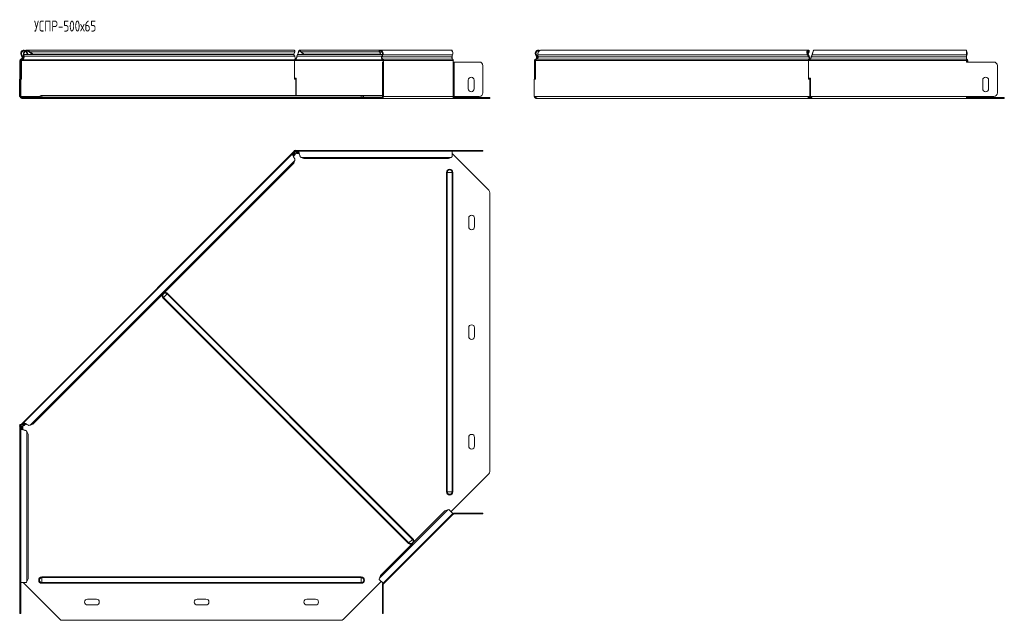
# Model space of a CAD drawing. Header units: millimetres. Extents: x -111 to 1474, y -6305 to 292.
# Tile 2 of 10: x -100 to 1247, y -4906 to -4085. Entities that reach past the tile are written whole.
import ezdxf

# ---------------------------------------------------------------- set-up
doc = ezdxf.new("R2010")
doc.units = ezdxf.units.MM
doc.styles.add('SLDTEXTSTYLE3', font='TXT', dxfattribs={"width": 0.7, "bigfont": 'bigfont'})

msp = doc.modelspace()

# ---------------------------------------------------------------- linework, layer by layer
at = {"color": 7, "linetype": 'Continuous', "lineweight": 0}
for p, q in [((-98.1, -4133), (-97.3, -4132.6)), ((-96.9, -4135.4), (-96, -4134.9)), ((274.7, -4132.6), (-94.3, -4132.6)), ((276.2, -4134.9), (-94.1, -4134.9)), ((276.2, -4128.8), (-85.9, -4128.8)), ((395.2, -4134.9), (279.3, -4134.9)), ((396.1, -4132.6), (280.2, -4132.6)), ((392, -4128.8), (285, -4128.8)), ((396.1, -4129.3), (392.6, -4129.3)), ((395.8, -4135.4), (395.2, -4134.9)), ((491.3, -4135.4), (395.8, -4135.4)), ((396.7, -4133), (396.1, -4132.6)), ((492.1, -4133), (396.7, -4133)), ((491.5, -4134.9), (491.4, -4134.9)), ((608.8, -4133), (977.9, -4133)), ((609.1, -4135.4), (979.4, -4135.4)), ((977.6, -4129.3), (979.4, -4129.3)), ((983.1, -4135.4), (1195.3, -4135.4)), ((984, -4133), (1195.3, -4133)), ((1195.3, -4132.6), (1195.3, -4132.6)), ((1196, -4133), (1195.3, -4132.6)), ((-99.7, -4140.7), (-98.7, -4140.7)), ((-98.7, -4147.7), (-99.7, -4147.7)), ((-98.4, -4139), (-98.1, -4139.9)), ((275.8, -4140.7), (-97.5, -4140.7)), ((275.9, -4139.9), (-96.7, -4139.9)), ((397.1, -4140.7), (277.1, -4140.7)), ((396.7, -4139.9), (277.6, -4139.9)), ((397.3, -4147.7), (396.3, -4147.7)), ((396.9, -4139), (396.7, -4139.9)), ((492.3, -4139), (396.9, -4139)), ((397.8, -4140.7), (397.1, -4140.7)), ((493.2, -4140.7), (397.8, -4140.7)), ((397.8, -4189.9), (397.8, -4142.7)), ((493.2, -4189.9), (493.2, -4142.7)), ((494.3, -4189.9), (494.3, -4142.7)), ((605.6, -4140.7), (978.9, -4140.7)), ((606.9, -4139), (979.5, -4139)), ((980.9, -4140.7), (1195.3, -4140.7)), ((981.5, -4139), (1195.3, -4139)), ((1195.3, -4139.9), (1195.9, -4139.9)), ((1195.3, -4140.7), (1196.3, -4140.7)), ((1196.1, -4139), (1195.9, -4139.9)), ((1197, -4140.7), (1196.3, -4140.7)), ((-99.7, -4184.9), (-98.7, -4184.9)), ((-69.7, -4190.8), (-69.7, -4188.4)), ((367.3, -4190.8), (367.3, -4188.4)), ((396.3, -4184.9), (397.3, -4184.9)), ((-72.6, -4189.9), (-98.5, -4189.9)), ((-97.2, -4192.4), (-97.2, -4191.4)), ((-69.7, -4190.8), (-73.1, -4190.8)), ((-69.7, -4191.4), (-69.7, -4190.8)), ((367.3, -4190.8), (-69.7, -4190.8)), ((-45.3, -4192.4), (-45.3, -4191.4)), ((-41.7, -4191.4), (-41.7, -4192.4)), ((339.4, -4192.4), (339.4, -4191.4)), ((342.9, -4191.4), (342.9, -4192.4)), ((367.3, -4191.4), (367.3, -4190.8)), ((367.3, -4190.8), (370.8, -4190.8)), ((396.9, -4190.8), (370.8, -4190.8)), ((396, -4192.4), (396, -4191.4)), ((493.2, -4189.9), (397.8, -4189.9)), ((541.7, -4192.4), (541.7, -4191.4)), ((604.7, -4189.9), (979.9, -4189.9)), ((983.1, -4190.8), (979.3, -4190.8)), ((981.9, -4189.9), (1195.3, -4189.9)), ((1195.4, -4190.8), (1195.3, -4190.8)), ((1245.5, -4192.4), (1245.5, -4191.4)), ((275.7, -4266.4), (273.7, -4268.3)), ((274.7, -4269), (273.8, -4269.8)), ((276.2, -4269.3), (274.2, -4271.2)), ((280.4, -4265), (277.6, -4265)), ((282.1, -4267.3), (279.3, -4267.3)), ((281.4, -4266.1), (280.2, -4266.1)), ((528.7, -4264.7), (528.7, -4263.7)), ((276.2, -4277.4), (-85.9, -4639.5)), ((490.2, -4273.1), (285, -4273.1)), ((484.7, -4293.7), (483.8, -4293.7)), ((483.8, -4730.7), (483.8, -4293.7)), ((491.6, -4293.7), (484.7, -4293.7)), ((484.7, -4730.7), (484.7, -4293.7)), ((491.6, -4730.7), (491.6, -4293.7)), ((492.5, -4293.7), (491.6, -4293.7)), ((492.5, -4730.7), (492.5, -4293.7)), ((96.6, -4464.8), (96, -4465.5)), ((431.8, -4801.3), (96, -4465.5)), ((101.5, -4460), (96.6, -4464.8)), ((432.5, -4800.6), (96.6, -4464.8)), ((102.1, -4459.3), (101.5, -4460)), ((437.3, -4795.8), (101.5, -4460)), ((438, -4795.1), (102.1, -4459.3)), ((-98.4, -4641), (-98.4, -4643.7)), ((-97.3, -4643.5), (-97.3, -4644.7)), ((-95, -4637), (-96.9, -4639)), ((-96, -4642.6), (-96, -4645.4)), ((-93.5, -4637.1), (-94.3, -4638)), ((-92.1, -4637.5), (-94.1, -4639.5)), ((-90.2, -4648.3), (-90.2, -4853.5)), ((484.7, -4730.7), (483.8, -4730.7)), ((491.6, -4730.7), (484.7, -4730.7)), ((492.5, -4730.7), (491.6, -4730.7)), ((485.6, -4755.3), (392, -4848.9)), ((494.3, -4760.7), (494.3, -4759.7)), ((528.7, -4760.7), (528.7, -4759.7)), ((438, -4795.1), (437.3, -4795.8)), ((432.5, -4800.6), (431.8, -4801.3)), ((437.3, -4795.8), (432.5, -4800.6)), ((-69.7, -4848.1), (-69.7, -4847.1)), ((367.3, -4847.1), (-69.7, -4847.1)), ((367.3, -4848.1), (-69.7, -4848.1)), ((-69.7, -4854.9), (-69.7, -4848.1)), ((367.3, -4848.1), (367.3, -4847.1)), ((367.3, -4854.9), (367.3, -4848.1)), ((367.3, -4854.9), (-69.7, -4854.9)), ((-69.7, -4855.9), (-69.7, -4854.9)), ((367.3, -4855.9), (-69.7, -4855.9)), ((367.3, -4855.9), (367.3, -4854.9)), ((397.3, -4857.6), (396.3, -4857.6)), ((-99.7, -4892), (-98.7, -4892)), ((396.3, -4892), (397.3, -4892))]:
    msp.add_line(p, q, dxfattribs=at)
at = {"color": 7, "linetype": 'Continuous', "lineweight": 15}
for p, q in [((-98.1, -4133), (-96.9, -4135.4)), ((-97.3, -4132.6), (-96, -4134.9)), ((-95, -4133), (-94.3, -4132.6)), ((-94.7, -4135.4), (-95, -4133)), ((-94.7, -4135.4), (-94.1, -4134.9)), ((-94.1, -4134.9), (-94.3, -4132.6)), ((-91.8, -4128.4), (-91.1, -4127.6)), ((-91.1, -4129.3), (-90.2, -4128.8)), ((-91.1, -4129.3), (-89.3, -4132.5)), ((275, -4126.4), (-90.3, -4126.4)), ((-90.2, -4128.8), (-88.5, -4132.1)), ((-88.5, -4132.1), (-89.3, -4132.5)), ((-88, -4128.4), (-87.5, -4127.6)), ((-86.6, -4129.3), (-85.9, -4128.8)), ((-86.6, -4129.3), (-82.7, -4132.5)), ((-85.9, -4128.8), (-82.1, -4132.1)), ((-82.1, -4132.1), (-82.7, -4132.5)), ((274.2, -4132.5), (-82.7, -4132.5)), ((274.8, -4132.1), (-82.1, -4132.1)), ((274.2, -4132.5), (274.8, -4132.1)), ((274.5, -4132.3), (274.7, -4132.6)), ((274.7, -4132.6), (276.2, -4134.9)), ((274.8, -4132.1), (276.2, -4128.8)), ((279.3, -4134.9), (280.2, -4132.6)), ((393.9, -4126.4), (282.8, -4126.4)), ((283.7, -4128.4), (283.7, -4127.6)), ((285, -4128.8), (288.7, -4132.1)), ((285, -4129.3), (285, -4128.8)), ((285, -4129.3), (288.7, -4132.5)), ((393.4, -4132.1), (288.7, -4132.1)), ((288.7, -4132.1), (288.7, -4132.5)), ((394, -4132.5), (288.7, -4132.5)), ((392.2, -4128.4), (391.7, -4127.6)), ((392.6, -4129.3), (392, -4128.8)), ((393.4, -4132.1), (392, -4128.8)), ((394, -4132.5), (392.6, -4129.3)), ((394, -4132.5), (393.4, -4132.1)), ((489.3, -4126.4), (393.9, -4126.4)), ((396.1, -4132.5), (394, -4132.5)), ((396.1, -4132.6), (395.2, -4134.9)), ((396.7, -4133), (395.8, -4135.4)), ((491.5, -4126.4), (489.3, -4126.4)), ((491.3, -4135.4), (492.1, -4133)), ((491.5, -4127.6), (491.5, -4126.4)), ((491.5, -4134.9), (491.5, -4138.2)), ((491.5, -4134.9), (491.5, -4134.9)), ((605.7, -4133), (606.6, -4132.6)), ((607, -4135.4), (605.7, -4133)), ((607.8, -4134.9), (606.6, -4132.6)), ((607, -4135.4), (607.8, -4134.9)), ((608.8, -4133), (609.1, -4135.4)), ((978.8, -4126.4), (613.5, -4126.4)), ((977.9, -4133), (978.5, -4132.6)), ((979.4, -4135.4), (977.9, -4133)), ((979.4, -4129.3), (978.2, -4132.1)), ((978.6, -4132.1), (978.3, -4132.3)), ((980, -4134.9), (978.5, -4132.6)), ((980, -4128.8), (978.6, -4132.1)), ((979.4, -4129.3), (980, -4128.8)), ((979.4, -4135.4), (980, -4134.9)), ((979.8, -4128.4), (980.3, -4127.6)), ((984, -4132.6), (983.1, -4134.9)), ((984, -4133), (983.1, -4135.4)), ((983.1, -4135.4), (983.1, -4134.9)), ((984, -4133), (984, -4132.6)), ((1195.3, -4126.4), (986.6, -4126.4)), ((1195.3, -4133), (1195.3, -4126.4)), ((1195.3, -4132.6), (1195.3, -4132.7)), ((1195.3, -4133), (1195.3, -4135.4)), ((1196, -4133), (1195.3, -4134.9)), ((1195.3, -4139), (1195.3, -4135.4)), ((-99.7, -4140.7), (-99.7, -4142.7)), ((-99.7, -4142.7), (-98.7, -4142.7)), ((-99.7, -4147.7), (-99.7, -4142.7)), ((-99.7, -4184.9), (-99.7, -4147.7)), ((-98.7, -4140.7), (-98.7, -4142.7)), ((-98.7, -4142.7), (-98.7, -4147.7)), ((-98.7, -4184.9), (-98.7, -4147.7)), ((-97.5, -4140.7), (-98.2, -4140.7)), ((-98.2, -4166.1), (-98.2, -4140.7)), ((-97.5, -4166.1), (-97.5, -4140.7)), ((-96.7, -4139.9), (-96.9, -4139.3)), ((275.8, -4140.7), (275.8, -4166.1)), ((277.1, -4140.7), (275.8, -4140.7)), ((277.6, -4139.9), (277.6, -4139)), ((278.9, -4136.5), (278.9, -4136.6)), ((396.3, -4142.7), (397.3, -4142.7)), ((396.3, -4147.7), (396.3, -4142.7)), ((396.3, -4147.7), (396.3, -4184.9)), ((397.1, -4140.7), (397.1, -4142.7)), ((397.3, -4142.7), (397.3, -4147.7)), ((397.8, -4142.7), (397.3, -4142.7)), ((397.3, -4147.7), (397.3, -4184.9)), ((397.8, -4140.7), (397.8, -4142.7)), ((493.2, -4142.7), (493.2, -4140.7)), ((494.3, -4142.7), (493.2, -4142.7)), ((494.3, -4142.7), (528.7, -4142.7)), ((533.7, -4147.7), (533.7, -4184.9)), ((533.7, -4147.7), (533.7, -4184.9)), ((604.2, -4140.7), (604.2, -4164.6)), ((604.2, -4140.7), (605.2, -4140.7)), ((605.2, -4140.7), (605.2, -4164.6)), ((605.7, -4139.9), (605.4, -4139)), ((605.6, -4140.7), (605.6, -4166.1)), ((978.9, -4166.1), (978.9, -4140.7)), ((979.6, -4140.7), (978.9, -4140.7)), ((979.2, -4164.6), (979.2, -4140.7)), ((979.2, -4140.7), (980.9, -4140.7)), ((979.7, -4139.9), (979.5, -4139)), ((982.7, -4136.5), (982.7, -4136.6)), ((1195.3, -4140.7), (1195.3, -4139)), ((1195.3, -4140.7), (1195.3, -4142.7)), ((1232.5, -4142.7), (1195.3, -4142.7)), ((1196.3, -4140.7), (1196.3, -4142.7)), ((1197, -4140.7), (1197, -4142.7)), ((1237.5, -4184.9), (1237.5, -4147.7)), ((-100.1, -4166.1), (-100.1, -4189.9)), ((-100.1, -4166.1), (-99.7, -4166.1)), ((-98.7, -4166.1), (-97.5, -4166.1)), ((278.1, -4164.6), (275.8, -4164.6)), ((275.8, -4166.1), (277.7, -4166.1)), ((277.7, -4188.4), (277.7, -4166.1)), ((278.1, -4188.4), (278.1, -4164.6)), ((513.7, -4179.4), (513.7, -4167.4)), ((521.7, -4167.4), (521.7, -4179.4)), ((603.8, -4189.9), (603.8, -4166.1)), ((605.6, -4166.1), (603.8, -4166.1)), ((604.2, -4164.6), (605.2, -4164.6)), ((604.2, -4166.1), (604.2, -4164.6)), ((605.2, -4166.1), (605.2, -4164.6)), ((980.8, -4166.1), (978.9, -4166.1)), ((979.2, -4164.6), (981.9, -4164.6)), ((979.6, -4166.1), (979.6, -4164.6)), ((980.8, -4166.1), (980.8, -4189.9)), ((980.8, -4166.1), (981.5, -4166.1)), ((981.5, -4166.1), (981.5, -4189.9)), ((981.9, -4164.6), (981.9, -4189.9)), ((1217.5, -4179.4), (1217.5, -4167.4)), ((1225.5, -4167.4), (1225.5, -4179.4)), ((-99.7, -4189.9), (-99.7, -4184.9)), ((-98.7, -4184.9), (-98.7, -4189.9)), ((367.3, -4188.4), (-69.7, -4188.4)), ((396.3, -4188.4), (367.3, -4188.4)), ((396.3, -4189.9), (396.3, -4184.9)), ((397.3, -4184.9), (397.3, -4189.9)), ((981.9, -4188.4), (981.5, -4188.4)), ((-100.1, -4189.9), (-99.7, -4189.9)), ((-98.7, -4189.9), (-99.7, -4189.9)), ((-98.5, -4189.9), (-98.6, -4189.9)), ((-95.5, -4191.4), (-97.2, -4191.4)), ((-95.5, -4192.4), (-97.2, -4192.4)), ((-95.5, -4191.4), (-95.5, -4192.4)), ((-45.3, -4191.4), (-95.5, -4191.4)), ((-45.3, -4192.4), (-95.5, -4192.4)), ((-45.3, -4191.4), (-41.7, -4191.4)), ((-41.7, -4192.4), (-45.3, -4192.4)), ((-41.7, -4191.4), (339.4, -4191.4)), ((-41.7, -4192.4), (339.4, -4192.4)), ((339.4, -4191.4), (342.9, -4191.4)), ((342.9, -4192.4), (339.4, -4192.4)), ((394.6, -4191.4), (342.9, -4191.4)), ((394.6, -4192.4), (342.9, -4192.4)), ((394.6, -4191.4), (394.6, -4192.4)), ((396, -4191.4), (394.6, -4191.4)), ((396, -4192.4), (394.6, -4192.4)), ((396, -4192.4), (491.5, -4192.4)), ((397.3, -4189.9), (396.3, -4189.9)), ((397.3, -4189.9), (397.8, -4189.9)), ((541.7, -4192.4), (491.5, -4192.4)), ((541.7, -4191.4), (492.9, -4191.4)), ((493.2, -4189.9), (494.3, -4189.9)), ((528.7, -4189.9), (494.3, -4189.9)), ((541.7, -4191.4), (543.2, -4191.4)), ((543.2, -4192.4), (541.7, -4192.4)), ((543.2, -4191.4), (543.2, -4192.4)), ((604.5, -4189.9), (603.8, -4189.9)), ((604.5, -4189.9), (604.7, -4189.9)), ((606.7, -4192.4), (606.7, -4191.4)), ((608.1, -4192.4), (606.7, -4192.4)), ((608.1, -4192.4), (980, -4192.4)), ((979.9, -4189.9), (980, -4189.9)), ((980.8, -4189.9), (980, -4189.9)), ((980, -4191.4), (980, -4192.4)), ((983.6, -4191.4), (980, -4191.4)), ((983.6, -4192.4), (980, -4192.4)), ((980.8, -4189.9), (981.5, -4189.9)), ((983.6, -4191.8), (983.6, -4192.4)), ((983.6, -4192.4), (1195.3, -4192.4)), ((1195.3, -4192.4), (1195.3, -4189.9)), ((1195.3, -4189.9), (1232.5, -4189.9)), ((1195.4, -4190.8), (1195.3, -4190.4)), ((1245.5, -4191.4), (1195.3, -4191.4)), ((1245.5, -4192.4), (1195.3, -4192.4)), ((1245.5, -4191.4), (1247, -4191.4)), ((1247, -4192.4), (1245.5, -4192.4)), ((1247, -4191.4), (1247, -4192.4)), ((275.1, -4265.1), (-98.2, -4638.4)), ((273.2, -4268.4), (-94.9, -4636.5)), ((274, -4268.4), (274.7, -4269)), ((274, -4268.4), (275.5, -4268.6)), ((274.4, -4271.6), (276.8, -4269.2)), ((274.7, -4269), (276.2, -4269.3)), ((275.1, -4265.1), (275.6, -4264.7)), ((275.1, -4265.1), (275.8, -4265.8)), ((275.4, -4263.7), (275.4, -4264.7)), ((277.1, -4263.7), (275.4, -4263.7)), ((277.1, -4264.7), (275.4, -4264.7)), ((275.5, -4268.6), (276.2, -4269.3)), ((275.7, -4266.4), (275.9, -4266.6)), ((275.8, -4265.8), (277, -4264.7)), ((276.6, -4263.7), (277, -4263.3)), ((277, -4263.3), (277.3, -4263.7)), ((491.5, -4263.7), (277.1, -4263.7)), ((277.1, -4263.7), (277.1, -4264.7)), ((277.6, -4265.2), (277.6, -4265)), ((278.9, -4267.8), (282.2, -4267.8)), ((279.3, -4266.5), (280.2, -4265.2)), ((279.3, -4267.3), (280.2, -4266.1)), ((279.3, -4266.5), (279.3, -4267.3)), ((280.2, -4265.2), (280.2, -4266.1)), ((491.5, -4264.7), (280.8, -4264.7)), ((491.5, -4264.7), (491.5, -4263.7)), ((491.5, -4263.7), (528.7, -4263.7)), ((491.5, -4272.2), (491.5, -4264.7)), ((491.5, -4264.7), (528.7, -4264.7)), ((491.5, -4267.8), (541.7, -4318.1)), ((528.7, -4263.7), (533.7, -4263.7)), ((533.7, -4264.7), (528.7, -4264.7)), ((533.7, -4263.7), (533.7, -4264.7)), ((274.8, -4281.2), (-82.1, -4638.2)), ((274.8, -4281.2), (276.2, -4277.4)), ((285, -4273.1), (288.7, -4274.9)), ((486.5, -4274.9), (288.7, -4274.9)), ((486.5, -4274.9), (490.2, -4273.1)), ((543.2, -4702.7), (543.2, -4321.6)), ((514.2, -4368.2), (514.2, -4356.2)), ((522.2, -4356.2), (522.2, -4368.2)), ((514.2, -4518.2), (514.2, -4506.2)), ((522.2, -4506.2), (522.2, -4518.2)), ((-100.1, -4640.3), (-99.7, -4639.9)), ((-100.1, -4640.3), (-99.7, -4640.7)), ((-99.7, -4638.7), (-99.7, -4640.4)), ((-99.7, -4638.7), (-98.7, -4638.7)), ((-99.7, -4640.4), (-98.7, -4640.4)), ((-99.7, -4640.4), (-99.7, -4854.8)), ((-98.7, -4638.9), (-98.2, -4638.4)), ((-98.7, -4638.7), (-98.7, -4640.4)), ((-98.7, -4640.3), (-97.5, -4639.1)), ((-98.7, -4644.1), (-98.7, -4854.8)), ((-98.4, -4641), (-98.1, -4641)), ((-97.5, -4639.1), (-98.2, -4638.4)), ((-98.1, -4643.5), (-96.9, -4642.6)), ((-98.1, -4643.5), (-97.3, -4643.5)), ((-97.3, -4643.5), (-96, -4642.6)), ((-96.7, -4639.2), (-96.9, -4639)), ((-96.9, -4642.6), (-96, -4642.6)), ((-95.6, -4645.6), (-95.6, -4642.2)), ((-95, -4637.4), (-94.3, -4638)), ((-94.7, -4638.9), (-95, -4637.4)), ((-94.7, -4638.9), (-94.1, -4639.5)), ((-94.1, -4639.5), (-94.3, -4638)), ((-94.1, -4640.1), (-91.7, -4637.7)), ((-85.9, -4639.5), (-82.1, -4638.2)), ((-88.5, -4652), (-90.2, -4648.3)), ((-88.5, -4652), (-88.5, -4849.8)), ((514.2, -4668.2), (514.2, -4656.2)), ((522.2, -4656.2), (522.2, -4668.2)), ((541.7, -4706.3), (490, -4757.9)), ((492.5, -4760.4), (487.2, -4755)), ((481.8, -4756.7), (393.4, -4845.1)), ((397.1, -4855.8), (492.5, -4760.4)), ((493.2, -4761.1), (397.8, -4856.6)), ((485.6, -4755.3), (481.8, -4756.7)), ((493.2, -4761.1), (492.5, -4760.4)), ((494.3, -4759.7), (528.7, -4759.7)), ((494.3, -4760.7), (528.7, -4760.7)), ((528.7, -4759.7), (533.7, -4759.7)), ((533.7, -4760.7), (528.7, -4760.7)), ((533.7, -4759.7), (533.7, -4760.7)), ((393.4, -4845.1), (392, -4848.9)), ((-99.7, -4854.8), (-98.7, -4854.8)), ((-99.7, -4892), (-99.7, -4854.8)), ((-98.7, -4854.8), (-91.1, -4854.8)), ((-98.7, -4892), (-98.7, -4854.8)), ((-45.3, -4905), (-95.5, -4854.8)), ((-90.2, -4853.5), (-88.5, -4849.8)), ((394.6, -4853.4), (342.9, -4905)), ((391.7, -4850.5), (397.1, -4855.8)), ((396.3, -4857.6), (396.3, -4892)), ((396.9, -4855.6), (397.8, -4856.6)), ((397.3, -4857.6), (397.3, -4892)), ((-7.2, -4877.5), (4.8, -4877.5)), ((4.8, -4885.5), (-7.2, -4885.5)), ((142.8, -4877.5), (154.8, -4877.5)), ((154.8, -4885.5), (142.8, -4885.5)), ((292.8, -4877.5), (304.8, -4877.5)), ((304.8, -4885.5), (292.8, -4885.5)), ((-99.7, -4897), (-99.7, -4892)), ((-98.7, -4897), (-99.7, -4897)), ((-98.7, -4892), (-98.7, -4897)), ((396.3, -4897), (396.3, -4892)), ((397.3, -4897), (396.3, -4897)), ((397.3, -4892), (397.3, -4897)), ((-41.7, -4906.5), (339.4, -4906.5))]:
    msp.add_line(p, q, dxfattribs=at)
at = {"color": 7, "linetype": 'Continuous', "lineweight": 15, "flags": 128}
for points in [[(391.7, -4127.6), (392.4, -4126.9), (393.3, -4126.5), (394.2, -4126.4), (395, -4126.7), (395.8, -4127.3), (396.4, -4128.2), (396.9, -4129.3), (397.1, -4130.6), (397, -4131.8), (396.7, -4133)], [(392.2, -4128.4), (392.9, -4127.7), (393.8, -4127.4), (394.6, -4127.6), (395.4, -4128.1), (396, -4129), (396.3, -4130.2), (396.3, -4131.4), (396.1, -4132.6)], [(492.1, -4133), (492.5, -4131.8), (492.5, -4130.6), (492.3, -4129.3), (491.9, -4128.2), (491.3, -4127.3), (490.5, -4126.7), (489.6, -4126.4), (489.3, -4126.4)], [(1195.3, -4139.5), (1195.4, -4139.7), (1195.9, -4139.9)]]:
    msp.add_lwpolyline(points, dxfattribs=at)
at = {"color": 7, "linetype": 'Continuous', "lineweight": 15}
for centre, radius, start, end in [((-94.2, -4130.9), 4.5, 46.6936, 208.0725), ((-99.1, -4136.6), 2.5, 286.2863, 28.0725), ((-99.1, -4136.6), 3.5, 286.2863, 28.0725), ((-94.2, -4130.9), 3.5, 46.6936, 208.0725), ((398.8, -4136.6), 4, 155.8096, 237.3301), ((398.4, -4136.6), 2.86, 155.8096, 237.3301), ((493.9, -4136.6), 2.86, 155.8096, 237.3301), ((1190.5, -4130.9), 5.82, 338.8624, 35.4359), ((1190.9, -4130.9), 4.77, 339.8236, 22.2486), ((-97.9, -4140.7), 1.8, 106.2863, 180), ((-97.9, -4140.7), 0.8, 106.2863, 180), ((396.3, -4140.7), 0.811, 355.5071, 60.3471), ((396, -4140.6), 1.82, 355.5071, 60.3471), ((491.4, -4140.6), 1.82, 355.5071, 60.3471), ((528.7, -4147.7), 5, 0, 90), ((528.7, -4147.7), 5, 0, 90), ((1196.9, -4137.3), 1.88, 209.5018, 245.4147), ((1195.5, -4140.7), 0.811, 355.5071, 60.3471), ((1195.2, -4140.6), 1.82, 355.5071, 60.3471), ((1232.5, -4147.7), 5, 0, 90), ((517.7, -4167.4), 4, 0, 180), ((1221.5, -4167.4), 4, 0, 180), ((-69.7, -4192.1), 3.68, 90, 158.9773), ((367.3, -4192.1), 3.68, 21.0227, 90), ((517.7, -4179.4), 4, 180, 0), ((528.7, -4184.9), 5, 270, 0), ((528.7, -4184.9), 5, 270, 0), ((1221.5, -4179.4), 4, 180, 0), ((1232.5, -4184.9), 5, 270, 0), ((-97.2, -4189.9), 2.5, 180, 270), ((-97.2, -4189.9), 1.5, 180, 270), ((-74, -4190.4), 1, 270, 338.9773), ((371.7, -4190.4), 1, 201.0227, 270), ((395.6, -4190.2), 2.23, 281.4218, 8.0495), ((395.7, -4190.1), 1.34, 281.4218, 8.0495), ((491, -4190.2), 2.23, 281.4218, 8.0495), ((1196.4, -4190.4), 1, 201.0227, 270), ((1194.7, -4190), 1.64, 311.2413, 3.0288), ((1193.9, -4190), 3.19, 332.7541, 0.7206), ((277.4, -4265.4), 2.5, 245.9796, 298.0633), ((538.2, -4321.6), 5, 0, 45), ((518.2, -4356.2), 4, 0, 180), ((518.2, -4368.2), 4, 180, 360), ((518.2, -4506.2), 4, 0, 180), ((518.2, -4518.2), 4, 180, 0), ((-97.9, -4640.8), 2.5, 331.6489, 23.309), ((518.2, -4656.2), 4, 0, 180), ((518.2, -4668.2), 4, 180, 0), ((538.2, -4702.7), 5, 315, 0), ((494.3, -4762.2), 2.5, 90, 135), ((494.3, -4762.2), 1.5, 90, 135), ((398.8, -4857.6), 2.5, 135, 180), ((398.8, -4857.6), 1.5, 135, 180), ((-7.2, -4881.5), 4, 90, 270), ((4.8, -4881.5), 4, 270, 90), ((142.8, -4881.5), 4, 90, 270), ((154.8, -4881.5), 4, 270, 90), ((292.8, -4881.5), 4, 90, 270), ((304.8, -4881.5), 4, 270, 90), ((-41.7, -4901.5), 5, 225, 270), ((339.4, -4901.5), 5, 270, 315)]:
    msp.add_arc(centre, radius, start, end, dxfattribs=at)
at = {"color": 7, "linetype": 'Continuous', "lineweight": 0}
for centre, radius, start, end in [((488.2, -4293.7), 4.37, 0, 180), ((488.2, -4293.7), 3.43, 0, 180), ((99.1, -4462.4), 4.37, 45, 105.1676), ((99.1, -4462.4), 4.37, 164.8324, 225), ((99.1, -4462.4), 3.43, 45, 225), ((488.2, -4730.7), 4.37, 180, 0), ((488.2, -4730.7), 3.43, 180, 0), ((434.9, -4798.2), 4.37, 344.8324, 45), ((434.9, -4798.2), 4.37, 225, 285.1676), ((434.9, -4798.2), 3.43, 225, 45), ((-69.7, -4851.5), 4.37, 90, 270), ((-69.7, -4851.5), 3.43, 90, 270), ((367.3, -4851.5), 4.37, 270, 90), ((367.3, -4851.5), 3.43, 270, 90)]:
    msp.add_arc(centre, radius, start, end, dxfattribs=at)
at = {"color": 7, "linetype": 'Continuous', "lineweight": 15}
for points, knots in [([(-96.7, -4139.9), (-96.3, -4139.8), (-95.9, -4139.5), (-95.1, -4138.9), (-94.8, -4138.4), (-94.3, -4137.5), (-94.1, -4136.9), (-94, -4135.9), (-94, -4135.4), (-94.1, -4134.9)], [0, 0, 0, 0, 0.25, 0.25, 0.5, 0.5, 0.75, 0.75, 1, 1, 1, 1]), ([(-96.4, -4138.8), (-96.4, -4138.8), (-96.3, -4138.7), (-95.9, -4138.5), (-95.5, -4138.1), (-95.2, -4137.6), (-94.9, -4137), (-94.8, -4136.5), (-94.7, -4135.9), (-94.7, -4135.6), (-94.7, -4135.4)], [0, 0, 0, 0, 0.004647, 0.146841, 0.289034, 0.431227, 0.57342, 0.715614, 0.857807, 1, 1, 1, 1]), ([(-95, -4133), (-95, -4132.5), (-95.1, -4131.6), (-94.7, -4129.9), (-94, -4128.5), (-93.4, -4127.9), (-93.1, -4127.6)], [0, 0, 0, 0, 0.265177, 0.530354, 0.795532, 1, 1, 1, 1]), ([(-94.3, -4132.6), (-94.4, -4132.2), (-94.4, -4131.4), (-94, -4130.1), (-93.3, -4129), (-92.7, -4128.3), (-92.3, -4128.1), (-92.3, -4128.1)], [0, 0, 0, 0, 0.24175, 0.483499, 0.725249, 0.966999, 1, 1, 1, 1]), ([(-92.2, -4127), (-92, -4126.8), (-91.3, -4126.4), (-90.1, -4126.3), (-88.7, -4126.7), (-87.9, -4127.3), (-87.5, -4127.6)], [0, 0, 0, 0, 0.139513, 0.426342, 0.713171, 1, 1, 1, 1]), ([(-91, -4127.5), (-90.7, -4127.5), (-90.1, -4127.3), (-89, -4127.6), (-88.3, -4128.1), (-88, -4128.4)], [0, 0, 0, 0, 0.27509, 0.637545, 1, 1, 1, 1]), ([(276.5, -4127.6), (276.3, -4127.3), (275.9, -4126.7), (275.3, -4126.4), (275, -4126.4), (275, -4126.4)], [0, 0, 0, 0, 0.4660046, 0.9320092, 1, 1, 1, 1]), ([(276.2, -4134.9), (276.4, -4135.4), (276.6, -4135.9), (276.9, -4136.9), (276.9, -4137.5), (276.8, -4138.4), (276.7, -4138.9), (276.3, -4139.5), (276.1, -4139.8), (275.9, -4139.9)], [0, 0, 0, 0, 0.25, 0.25, 0.5, 0.5, 0.75, 0.75, 1, 1, 1, 1]), ([(277.6, -4139.9), (277.8, -4139.8), (277.9, -4139.5), (278.2, -4138.9), (278.3, -4138.4), (278.6, -4137.5), (278.8, -4136.9), (279, -4135.9), (279.2, -4135.4), (279.3, -4134.9)], [0, 0, 0, 0, 0.25, 0.25, 0.5, 0.5, 0.75, 0.75, 1, 1, 1, 1]), ([(280.2, -4132.6), (280.3, -4132.2), (280.5, -4131.8), (280.8, -4131), (280.9, -4130.6), (281.2, -4129.8), (281.4, -4129.4), (281.7, -4128.7), (281.8, -4128.4), (282.1, -4127.9), (282.2, -4127.7), (282.5, -4127.4), (282.7, -4127.4), (283, -4127.4), (283.1, -4127.5), (283.4, -4127.9), (283.6, -4128.1), (283.7, -4128.4)], [0, 0, 0, 0, 0.125, 0.125, 0.25, 0.25, 0.375, 0.375, 0.5, 0.5, 0.625, 0.625, 0.75, 0.75, 0.875, 0.875, 1, 1, 1, 1]), ([(280.8, -4131), (280.9, -4130.6), (281.1, -4129.8), (281.5, -4128.4), (281.9, -4127.3), (282.4, -4126.5), (282.8, -4126.3), (283.3, -4126.7), (283.6, -4127.3), (283.7, -4127.6)], [0, 0, 0, 0, 0.096462, 0.247051, 0.397641, 0.548231, 0.698821, 0.84941, 1, 1, 1, 1]), ([(605.7, -4133), (605.5, -4132.5), (605.1, -4131.6), (605.2, -4129.9), (605.8, -4128.4), (606.9, -4127.3), (608.3, -4126.5), (609.9, -4126.4), (611.1, -4126.5), (611.6, -4126.9), (611.7, -4126.9)], [0, 0, 0, 0, 0.138909, 0.277817, 0.416726, 0.555635, 0.694543, 0.833452, 0.97236, 1, 1, 1, 1]), ([(605.4, -4139), (605.8, -4138.9), (606.1, -4138.7), (606.7, -4138.2), (606.9, -4137.9), (607.2, -4137.2), (607.3, -4136.8), (607.2, -4136.1), (607.1, -4135.7), (607, -4135.4)], [0, 0, 0, 0, 0.25, 0.25, 0.5, 0.5, 0.75, 0.75, 1, 1, 1, 1]), ([(606.6, -4132.6), (606.4, -4132.2), (606.1, -4131.4), (606.2, -4130.2), (606.6, -4129), (607.5, -4128.1), (608.6, -4127.5), (609.7, -4127.3), (610.4, -4127.5), (610.7, -4127.6)], [0, 0, 0, 0, 0.148387, 0.296774, 0.445161, 0.593548, 0.741935, 0.890322, 1, 1, 1, 1]), ([(609.1, -4135.4), (609.2, -4135.7), (609.1, -4136.1), (609, -4136.8), (608.8, -4137.2), (608.4, -4137.9), (608.2, -4138.2), (607.6, -4138.7), (607.2, -4138.9), (606.9, -4139)], [0, 0, 0, 0, 0.25, 0.25, 0.5, 0.5, 0.75, 0.75, 1, 1, 1, 1]), ([(607.5, -4138.7), (607.6, -4138.7), (607.8, -4138.5), (608, -4138), (608.2, -4137.2), (608.3, -4136.4), (608.2, -4135.7), (607.9, -4135.2), (607.8, -4134.9)], [0, 0, 0, 0, 0.016637, 0.213309, 0.409982, 0.606655, 0.803327, 1, 1, 1, 1]), ([(613.5, -4126.4), (613.1, -4126.5), (612.2, -4126.5), (610.9, -4127.3), (609.9, -4128.4), (609.1, -4129.9), (608.7, -4131.6), (608.8, -4132.5), (608.8, -4133)], [0, 0, 0, 0, 0.1458975, 0.316718, 0.4875385, 0.658359, 0.8291795, 1, 1, 1, 1]), ([(977.9, -4133), (977.6, -4132.6), (977.3, -4132.1), (977, -4131), (976.9, -4130.5), (976.9, -4129.4), (976.9, -4128.9), (977.1, -4128.1), (977.3, -4127.7), (977.7, -4127), (977.9, -4126.8), (978.4, -4126.5), (978.7, -4126.4), (979.2, -4126.4), (979.5, -4126.6), (979.9, -4127), (980.2, -4127.3), (980.3, -4127.6)], [0, 0, 0, 0, 0.125, 0.125, 0.25, 0.25, 0.375, 0.375, 0.5, 0.5, 0.625, 0.625, 0.75, 0.75, 0.875, 0.875, 1, 1, 1, 1]), ([(978.5, -4132.6), (978.2, -4132.2), (978, -4131.8), (977.7, -4131), (977.7, -4130.6), (977.6, -4129.8), (977.6, -4129.4), (977.7, -4128.7), (977.8, -4128.4), (978, -4127.9), (978.2, -4127.7), (978.5, -4127.4), (978.7, -4127.4), (979.1, -4127.4), (979.3, -4127.5), (979.6, -4127.9), (979.7, -4128.1), (979.8, -4128.4)], [0, 0, 0, 0, 0.125, 0.125, 0.25, 0.25, 0.375, 0.375, 0.5, 0.5, 0.625, 0.625, 0.75, 0.75, 0.875, 0.875, 1, 1, 1, 1]), ([(979.5, -4139), (979.6, -4138.9), (979.8, -4138.7), (980, -4138.2), (980, -4137.9), (980, -4137.2), (980, -4136.8), (979.7, -4136.1), (979.6, -4135.7), (979.4, -4135.4)], [0, 0, 0, 0, 0.25, 0.25, 0.5, 0.5, 0.75, 0.75, 1, 1, 1, 1]), ([(979.7, -4139.9), (979.9, -4139.8), (980.2, -4139.5), (980.5, -4138.9), (980.6, -4138.4), (980.7, -4137.5), (980.7, -4136.9), (980.4, -4135.9), (980.2, -4135.4), (980, -4134.9)], [0, 0, 0, 0, 0.25, 0.25, 0.5, 0.5, 0.75, 0.75, 1, 1, 1, 1]), ([(983.1, -4135.4), (983, -4135.7), (982.9, -4136.1), (982.6, -4136.8), (982.4, -4137.2), (982.2, -4137.9), (982, -4138.2), (981.7, -4138.7), (981.6, -4138.9), (981.5, -4139)], [0, 0, 0, 0, 0.25, 0.25, 0.5, 0.5, 0.75, 0.75, 1, 1, 1, 1]), ([(983.1, -4134.9), (983.1, -4135.2), (982.9, -4135.7), (982.8, -4136.2), (982.7, -4136.5), (982.7, -4136.5)], [0, 0, 0, 0, 0.464962, 0.929923, 1, 1, 1, 1]), ([(986.6, -4126.4), (986.5, -4126.5), (986.2, -4126.5), (985.8, -4127.3), (985.3, -4128.4), (984.9, -4129.9), (984.4, -4131.6), (984.1, -4132.5), (984, -4133)], [0, 0, 0, 0, 0.145898, 0.316718, 0.487539, 0.658359, 0.82918, 1, 1, 1, 1]), ([(984.6, -4131), (984.5, -4131.1), (984.3, -4131.7), (984.1, -4132.2), (984, -4132.6)], [0, 0, 0, 0, 0.254274, 1, 1, 1, 1]), ([(-98.2, -4140.7), (-98.2, -4140.5), (-98.1, -4140.2), (-98, -4139.9), (-97.9, -4139.8)], [0, 0, 0, 0, 0.626567, 1, 1, 1, 1]), ([(-97.5, -4140.7), (-97.4, -4140.5), (-97.3, -4140.4), (-97.1, -4140.1), (-96.9, -4140), (-96.7, -4139.9)], [0, 0, 0, 0, 0.5, 0.5, 1, 1, 1, 1]), ([(275.9, -4139.9), (275.8, -4140), (275.8, -4140.1), (275.7, -4140.4), (275.8, -4140.5), (275.8, -4140.7)], [0, 0, 0, 0, 0.5, 0.5, 1, 1, 1, 1]), ([(277.1, -4140.7), (277.2, -4140.3), (277.3, -4139.9), (277.5, -4139.3), (277.6, -4139.1), (277.6, -4139)], [0, 0, 0, 0, 0.5, 0.5, 1, 1, 1, 1]), ([(277.1, -4140.7), (277.2, -4140.5), (277.3, -4140.4), (277.5, -4140.1), (277.6, -4140), (277.6, -4139.9)], [0, 0, 0, 0, 0.5, 0.5, 1, 1, 1, 1]), ([(277.6, -4139), (277.7, -4138.9), (277.9, -4138.8), (278.1, -4138.5), (278.3, -4138.1), (278.5, -4137.6), (278.7, -4137.1), (278.8, -4136.7), (278.9, -4136.6)], [0, 0, 0, 0, 0.17063, 0.341261, 0.511891, 0.682521, 0.853152, 1, 1, 1, 1]), ([(604.2, -4140.7), (604.2, -4140.3), (604.3, -4139.9), (604.7, -4139.3), (605.1, -4139.1), (605.4, -4139)], [0, 0, 0, 0, 0.5, 0.5, 1, 1, 1, 1]), ([(605.2, -4140.7), (605.2, -4140.5), (605.2, -4140.4), (605.4, -4140.1), (605.6, -4140), (605.7, -4139.9)], [0, 0, 0, 0, 0.5, 0.5, 1, 1, 1, 1]), ([(606.9, -4139), (606.6, -4139.1), (606.3, -4139.3), (605.8, -4139.9), (605.7, -4140.3), (605.6, -4140.7)], [0, 0, 0, 0, 0.5, 0.5, 1, 1, 1, 1]), ([(978.9, -4140.7), (978.9, -4140.3), (978.9, -4139.9), (979.1, -4139.3), (979.3, -4139.1), (979.5, -4139)], [0, 0, 0, 0, 0.5, 0.5, 1, 1, 1, 1]), ([(979.6, -4140.7), (979.6, -4140.5), (979.6, -4140.4), (979.6, -4140.1), (979.6, -4140), (979.7, -4139.9)], [0, 0, 0, 0, 0.5, 0.5, 1, 1, 1, 1]), ([(981.5, -4139), (981.4, -4139.1), (981.3, -4139.3), (981.1, -4139.9), (981, -4140.3), (980.9, -4140.7)], [0, 0, 0, 0, 0.5, 0.5, 1, 1, 1, 1]), ([(-97.2, -4191.5), (-97.3, -4191.4), (-97.5, -4191.2), (-97.9, -4190.8), (-98.3, -4190.3), (-98.5, -4190.2), (-98.6, -4190.1)], [0, 0, 0, 0, 0.1552158, 0.4720293, 0.7660503, 1, 1, 1, 1]), ([(-95.7, -4191.4), (-95.8, -4191.4), (-95.9, -4191.4), (-96.1, -4191.3), (-96.2, -4191.2), (-96.4, -4191.1), (-96.5, -4191), (-96.6, -4190.9), (-96.7, -4190.9), (-96.7, -4190.8), (-96.8, -4190.8), (-96.8, -4190.8), (-96.8, -4190.8), (-96.8, -4190.7), (-96.8, -4190.7), (-96.9, -4190.7), (-96.9, -4190.7), (-96.9, -4190.7), (-96.9, -4190.7), (-96.9, -4190.7), (-96.9, -4190.7), (-97, -4190.6), (-97.1, -4190.5), (-97.4, -4190.3), (-97.5, -4190.2), (-97.7, -4190.1), (-97.9, -4190), (-98.1, -4190), (-98.3, -4189.9), (-98.5, -4189.9)], [0, 0, 0, 0, 0.125, 0.125, 0.25, 0.25, 0.375, 0.375, 0.4375, 0.4375, 0.46875, 0.46875, 0.484375, 0.484375, 0.492188, 0.492188, 0.496094, 0.496094, 0.498047, 0.498047, 0.5, 0.5, 0.625, 0.625, 0.75, 0.75, 0.875, 0.875, 1, 1, 1, 1]), ([(606.7, -4192.4), (606.6, -4192.4), (606.5, -4192.4), (606.3, -4192.4), (606.2, -4192.4), (606, -4192.3), (605.9, -4192.3), (605.8, -4192.3), (605.6, -4192.2), (605.5, -4192.1), (605.4, -4192.1), (605.3, -4192), (605.2, -4191.9), (605.1, -4191.9), (605, -4191.8), (604.9, -4191.7), (604.8, -4191.6), (604.7, -4191.5), (604.7, -4191.4), (604.6, -4191.4), (604.5, -4191.3), (604.5, -4191.1), (604.3, -4190.9), (604.3, -4190.6), (604.2, -4190.4), (604.2, -4190.1), (604.2, -4190), (604.2, -4189.9)], [0, 0, 0, 0, 0.0339808, 0.0672793, 0.0999115, 0.1318945, 0.1632465, 0.1939868, 0.2241358, 0.2537152, 0.282748, 0.3112584, 0.339272, 0.366816, 0.3939187, 0.4206099, 0.446921, 0.4728845, 0.4985343, 0.5239057, 0.549035, 0.5739597, 0.6493483, 0.7282086, 0.8121091, 0.9023556, 1, 1, 1, 1]), ([(604.7, -4189.9), (604.7, -4189.9), (604.8, -4190), (605, -4190), (605.2, -4190.1), (605.3, -4190.2), (605.4, -4190.3), (605.5, -4190.3), (605.7, -4190.5), (605.8, -4190.6), (605.9, -4190.8), (606.1, -4190.9), (606.2, -4191.1), (606.4, -4191.3), (606.5, -4191.5), (606.7, -4191.6), (606.9, -4191.8), (607.1, -4192), (607.3, -4192.1), (607.5, -4192.3), (607.7, -4192.3), (607.9, -4192.4), (608, -4192.4), (608.1, -4192.4)], [0, 0, 0, 0, 0.05242, 0.100207, 0.143478, 0.182388, 0.217152, 0.24807, 0.287377, 0.327382, 0.368365, 0.410587, 0.454285, 0.499675, 0.551728, 0.603934, 0.656626, 0.710131, 0.764758, 0.820799, 0.878525, 0.938184, 1, 1, 1, 1]), ([(980, -4192.4), (979.9, -4192.4), (979.9, -4192.4), (979.7, -4192.4), (979.6, -4192.4), (979.5, -4192.3), (979.4, -4192.3), (979.3, -4192.2), (979.2, -4192.2), (979.2, -4192.1), (979.1, -4192.1), (979, -4192), (978.9, -4191.9), (978.9, -4191.8), (978.9, -4191.8), (978.8, -4191.7), (978.8, -4191.6), (978.8, -4191.5), (978.7, -4191.4), (978.7, -4191.3), (978.7, -4191.2), (978.7, -4191), (978.8, -4190.7), (979, -4190.4), (979.2, -4190.2), (979.4, -4190.1), (979.6, -4190), (979.8, -4189.9), (979.9, -4189.9)], [0, 0, 0, 0, 0.031761, 0.062811, 0.093165, 0.122839, 0.151849, 0.180215, 0.207955, 0.235091, 0.261646, 0.287644, 0.313109, 0.338069, 0.362553, 0.386592, 0.410217, 0.433463, 0.456366, 0.478963, 0.501292, 0.577722, 0.650088, 0.719682, 0.78795, 0.856429, 0.926641, 1, 1, 1, 1]), ([(980, -4191.4), (979.9, -4191.4), (979.7, -4191.4), (979.6, -4191.3), (979.5, -4191.2), (979.4, -4191.1), (979.3, -4191), (979.3, -4190.9), (979.3, -4190.9), (979.3, -4190.8), (979.3, -4190.8), (979.3, -4190.8), (979.3, -4190.8), (979.3, -4190.7), (979.3, -4190.7), (979.3, -4190.7), (979.3, -4190.7), (979.3, -4190.7), (979.3, -4190.7), (979.3, -4190.7), (979.3, -4190.7), (979.4, -4190.6), (979.4, -4190.5), (979.6, -4190.3), (979.7, -4190.2), (979.9, -4190.1), (980, -4190), (980.3, -4190), (980.4, -4189.9), (980.6, -4189.9)], [0, 0, 0, 0, 0.125, 0.125, 0.25, 0.25, 0.375, 0.375, 0.4375, 0.4375, 0.46875, 0.46875, 0.484375, 0.484375, 0.492188, 0.492188, 0.496094, 0.496094, 0.498047, 0.498047, 0.5, 0.5, 0.625, 0.625, 0.75, 0.75, 0.875, 0.875, 1, 1, 1, 1]), ([(981.9, -4189.9), (982, -4190), (982.2, -4190), (982.4, -4190.2), (982.6, -4190.3), (982.7, -4190.4), (982.9, -4190.5), (983, -4190.7), (983.1, -4190.9), (983.3, -4191.1), (983.4, -4191.3), (983.5, -4191.5), (983.6, -4191.7), (983.7, -4191.8), (983.7, -4191.9), (983.7, -4192.1), (983.7, -4192.2), (983.7, -4192.3), (983.7, -4192.4), (983.7, -4192.4), (983.6, -4192.4), (983.6, -4192.4)], [0, 0, 0, 0, 0.060173, 0.114986, 0.164538, 0.208964, 0.248449, 0.283261, 0.336881, 0.392192, 0.449631, 0.509592, 0.572418, 0.61539, 0.660985, 0.709428, 0.760908, 0.815585, 0.873589, 0.93503, 1, 1, 1, 1]), ([(276.5, -4275.9), (276.3, -4275.5), (276.1, -4275.1), (275.7, -4274.2), (275.4, -4273.7), (274.9, -4272.7), (274.6, -4272.2), (274.1, -4271.3), (273.8, -4270.9), (273.5, -4270.1), (273.3, -4269.7), (273.1, -4269.1), (273.1, -4268.9), (273.1, -4268.5), (273.2, -4268.4), (273.5, -4268.3), (273.8, -4268.3), (274, -4268.4)], [0, 0, 0, 0, 0.125, 0.125, 0.25, 0.25, 0.375, 0.375, 0.5, 0.5, 0.625, 0.625, 0.75, 0.75, 0.875, 0.875, 1, 1, 1, 1]), ([(275, -4273), (274.8, -4272.7), (274.5, -4271.9), (274.1, -4270.9), (273.8, -4270), (273.7, -4269.3), (274, -4269), (274.4, -4269), (274.7, -4269)], [0, 0, 0, 0, 0.1464703, 0.3171762, 0.4878822, 0.6585881, 0.8292941, 1, 1, 1, 1]), ([(275.7, -4266.4), (275.5, -4266.1), (275.3, -4265.8), (275.1, -4265.3), (275.1, -4265.2), (275.1, -4265.1)], [0, 0, 0, 0, 0.5, 0.5, 1, 1, 1, 1]), ([(275.5, -4268.6), (275.8, -4268.7), (275.9, -4268.6), (276.1, -4268.5), (276.2, -4268.3), (276.2, -4267.9), (276.1, -4267.7), (275.9, -4267.1), (275.8, -4266.7), (275.7, -4266.4)], [0, 0, 0, 0, 0.25, 0.25, 0.5, 0.5, 0.75, 0.75, 1, 1, 1, 1]), ([(275.9, -4266.6), (275.8, -4266.4), (275.8, -4266.2), (275.7, -4266), (275.8, -4265.9), (275.8, -4265.8)], [0, 0, 0, 0, 0.5, 0.5, 1, 1, 1, 1]), ([(276.8, -4264.9), (276.5, -4265.2), (276.1, -4265.5), (275.8, -4265.8), (275.8, -4265.9)], [0, 0, 0, 0, 0.836447, 1, 1, 1, 1]), ([(276.2, -4269.3), (276.4, -4269.3), (276.6, -4269.3), (276.9, -4269.2), (276.9, -4269), (276.8, -4268.5), (276.7, -4268.2), (276.3, -4267.5), (276.1, -4267), (275.9, -4266.6)], [0, 0, 0, 0, 0.25, 0.25, 0.5, 0.5, 0.75, 0.75, 1, 1, 1, 1]), ([(277.1, -4263.7), (277.2, -4263.7), (277.3, -4263.8), (277.5, -4264.2), (277.6, -4264.6), (277.6, -4265)], [0, 0, 0, 0, 0.5, 0.5, 1, 1, 1, 1]), ([(277.1, -4264.7), (277.2, -4264.7), (277.3, -4264.7), (277.5, -4264.9), (277.6, -4265.1), (277.6, -4265.2)], [0, 0, 0, 0, 0.5, 0.5, 1, 1, 1, 1]), ([(277.6, -4265), (277.8, -4265.3), (277.9, -4265.6), (278.2, -4266.2), (278.3, -4266.4), (278.6, -4266.7), (278.8, -4266.8), (279, -4266.7), (279.2, -4266.6), (279.3, -4266.5)], [0, 0, 0, 0, 0.25, 0.25, 0.5, 0.5, 0.75, 0.75, 1, 1, 1, 1]), ([(277.6, -4265.2), (277.8, -4265.7), (277.9, -4266.2), (278.2, -4267), (278.3, -4267.3), (278.6, -4267.7), (278.8, -4267.8), (279, -4267.7), (279.2, -4267.6), (279.3, -4267.3)], [0, 0, 0, 0, 0.25, 0.25, 0.5, 0.5, 0.75, 0.75, 1, 1, 1, 1]), ([(280.2, -4265.2), (280.3, -4264.9), (280.5, -4264.8), (280.8, -4264.6), (280.9, -4264.6), (281.2, -4264.9), (281.4, -4265.1), (281.7, -4265.6), (281.8, -4266), (282.1, -4266.8), (282.2, -4267.3), (282.5, -4268.3), (282.7, -4268.9), (283, -4269.9), (283.1, -4270.4), (283.4, -4271.4), (283.6, -4271.9), (283.7, -4272.2)], [0, 0, 0, 0, 0.125, 0.125, 0.25, 0.25, 0.375, 0.375, 0.5, 0.5, 0.625, 0.625, 0.75, 0.75, 0.875, 0.875, 1, 1, 1, 1]), ([(280.2, -4266.1), (280.3, -4265.9), (280.6, -4265.6), (281.1, -4265.7), (281.5, -4266.1), (281.9, -4267), (282.4, -4268.1), (282.7, -4268.8), (282.8, -4269.2)], [0, 0, 0, 0, 0.169668, 0.3393361, 0.5090041, 0.6786721, 0.8483402, 1, 1, 1, 1]), ([(-98.4, -4641), (-98.7, -4640.9), (-99.1, -4640.8), (-99.5, -4640.6), (-99.7, -4640.5), (-99.7, -4640.4)], [0, 0, 0, 0, 0.5, 0.5, 1, 1, 1, 1]), ([(-98.1, -4641), (-98.3, -4640.9), (-98.4, -4640.8), (-98.6, -4640.6), (-98.7, -4640.5), (-98.7, -4640.4)], [0, 0, 0, 0, 0.5, 0.5, 1, 1, 1, 1]), ([(-91.1, -4647), (-91.5, -4646.9), (-91.9, -4646.8), (-92.9, -4646.5), (-93.4, -4646.3), (-94.5, -4646), (-95, -4645.9), (-96, -4645.6), (-96.5, -4645.4), (-97.3, -4645.1), (-97.7, -4645), (-98.2, -4644.7), (-98.5, -4644.5), (-98.7, -4644.2), (-98.7, -4644.1), (-98.6, -4643.8), (-98.4, -4643.6), (-98.1, -4643.5)], [0, 0, 0, 0, 0.125, 0.125, 0.25, 0.25, 0.375, 0.375, 0.5, 0.5, 0.625, 0.625, 0.75, 0.75, 0.875, 0.875, 1, 1, 1, 1]), ([(-97.4, -4639.1), (-97.5, -4639.2), (-97.8, -4639.4), (-98.2, -4639.8), (-98.5, -4640.1)], [0, 0, 0, 0, 0.171947, 1, 1, 1, 1]), ([(-96.9, -4642.6), (-96.7, -4642.5), (-96.6, -4642.4), (-96.6, -4642.1), (-96.6, -4641.9), (-96.9, -4641.7), (-97.1, -4641.5), (-97.7, -4641.2), (-98, -4641.1), (-98.4, -4641)], [0, 0, 0, 0, 0.25, 0.25, 0.5, 0.5, 0.75, 0.75, 1, 1, 1, 1]), ([(-98.2, -4638.4), (-98.2, -4638.4), (-98, -4638.4), (-97.6, -4638.6), (-97.3, -4638.8), (-96.9, -4639)], [0, 0, 0, 0, 0.5, 0.5, 1, 1, 1, 1]), ([(-96, -4642.6), (-95.7, -4642.5), (-95.6, -4642.4), (-95.6, -4642.1), (-95.6, -4641.9), (-96, -4641.7), (-96.4, -4641.5), (-97.1, -4641.2), (-97.6, -4641.1), (-98.1, -4641)], [0, 0, 0, 0, 0.25, 0.25, 0.5, 0.5, 0.75, 0.75, 1, 1, 1, 1]), ([(-94.2, -4646.1), (-94.5, -4646), (-95.3, -4645.7), (-96.3, -4645.3), (-97.2, -4644.8), (-97.7, -4644.4), (-97.7, -4643.9), (-97.4, -4643.6), (-97.3, -4643.5)], [0, 0, 0, 0, 0.14647, 0.317176, 0.487882, 0.658588, 0.829294, 1, 1, 1, 1]), ([(-97.5, -4639.1), (-97.4, -4639.1), (-97.3, -4639.1), (-97.1, -4639.1), (-96.9, -4639.1), (-96.7, -4639.2)], [0, 0, 0, 0, 0.5, 0.5, 1, 1, 1, 1]), ([(-96.9, -4639), (-96.6, -4639.1), (-96.2, -4639.3), (-95.7, -4639.5), (-95.4, -4639.5), (-95, -4639.5), (-94.9, -4639.5), (-94.7, -4639.3), (-94.7, -4639.1), (-94.7, -4638.9)], [0, 0, 0, 0, 0.25, 0.25, 0.5, 0.5, 0.75, 0.75, 1, 1, 1, 1]), ([(-96.7, -4639.2), (-96.3, -4639.4), (-95.9, -4639.7), (-95.1, -4640), (-94.8, -4640.1), (-94.3, -4640.2), (-94.1, -4640.2), (-94, -4640), (-94, -4639.8), (-94.1, -4639.5)], [0, 0, 0, 0, 0.25, 0.25, 0.5, 0.5, 0.75, 0.75, 1, 1, 1, 1]), ([(-95, -4637.4), (-95, -4637.1), (-95.1, -4636.9), (-95, -4636.5), (-94.8, -4636.5), (-94.5, -4636.4), (-94.2, -4636.4), (-93.6, -4636.6), (-93.2, -4636.8), (-92.4, -4637.2), (-92, -4637.4), (-91.1, -4637.9), (-90.6, -4638.2), (-89.6, -4638.7), (-89.2, -4639), (-88.3, -4639.5), (-87.8, -4639.7), (-87.5, -4639.8)], [0, 0, 0, 0, 0.125, 0.125, 0.25, 0.25, 0.375, 0.375, 0.5, 0.5, 0.625, 0.625, 0.75, 0.75, 0.875, 0.875, 1, 1, 1, 1]), ([(-94.3, -4638), (-94.4, -4637.8), (-94.4, -4637.3), (-94, -4637.1), (-93.4, -4637.1), (-92.4, -4637.4), (-91.4, -4637.8), (-90.7, -4638.2), (-90.3, -4638.3)], [0, 0, 0, 0, 0.1707059, 0.3414119, 0.5121178, 0.6828238, 0.8535297, 1, 1, 1, 1])]:
    msp.add_open_spline(points, degree=3, knots=knots, dxfattribs=at)
for points in [[(-91.8, -4128.4), (-91.5, -4128.6), (-91.3, -4128.9), (-91.1, -4129.3)], [(-91.1, -4127.6), (-90.7, -4128), (-90.4, -4128.4), (-90.2, -4128.8)], [(-88, -4128.4), (-87.5, -4128.6), (-87, -4128.9), (-86.6, -4129.3)], [(-87.5, -4127.6), (-86.9, -4128), (-86.4, -4128.4), (-85.9, -4128.8)], [(276.2, -4128.8), (276.4, -4128.4), (276.5, -4128), (276.5, -4127.6)], [(283.7, -4127.6), (284.2, -4128), (284.6, -4128.4), (285, -4128.8)], [(283.7, -4128.4), (284.2, -4128.6), (284.6, -4128.9), (285, -4129.3)], [(392, -4128.8), (391.9, -4128.4), (391.8, -4128), (391.7, -4127.6)], [(392.6, -4129.3), (392.4, -4128.9), (392.3, -4128.6), (392.2, -4128.4)], [(979.8, -4128.4), (979.7, -4128.6), (979.6, -4128.9), (979.4, -4129.3)], [(980.3, -4127.6), (980.3, -4128), (980.2, -4128.4), (980, -4128.8)], [(276.2, -4277.4), (276.4, -4276.9), (276.5, -4276.4), (276.5, -4275.9)], [(283.7, -4272.2), (284.2, -4272.6), (284.6, -4272.9), (285, -4273.1)], [(490.2, -4273.1), (490.6, -4272.9), (491, -4272.6), (491.5, -4272.2)], [(-90.2, -4648.3), (-90.4, -4647.9), (-90.7, -4647.5), (-91.1, -4647)], [(-87.5, -4639.8), (-86.9, -4639.8), (-86.4, -4639.7), (-85.9, -4639.5)], [(487.2, -4755), (486.6, -4755.1), (486.1, -4755.2), (485.6, -4755.3)], [(392, -4848.9), (391.9, -4849.4), (391.8, -4849.9), (391.7, -4850.5)], [(-91.1, -4854.8), (-90.7, -4854.4), (-90.4, -4853.9), (-90.2, -4853.5)]]:
    msp.add_open_spline(points, degree=3, dxfattribs=at)

# ---------------------------------------------------------------- texts
at = {"color": 7, "linetype": 'Continuous', "lineweight": 0, "insert": (-80.4, -4086), "char_height": 15, "attachment_point": 1, "style": 'SLDTEXTSTYLE3'}
msp.add_mtext('\\M+18454\\M+18452\\M+18450\\M+18451-500\\M+1848765', dxfattribs=at)

doc.saveas('drawing.dxf')
